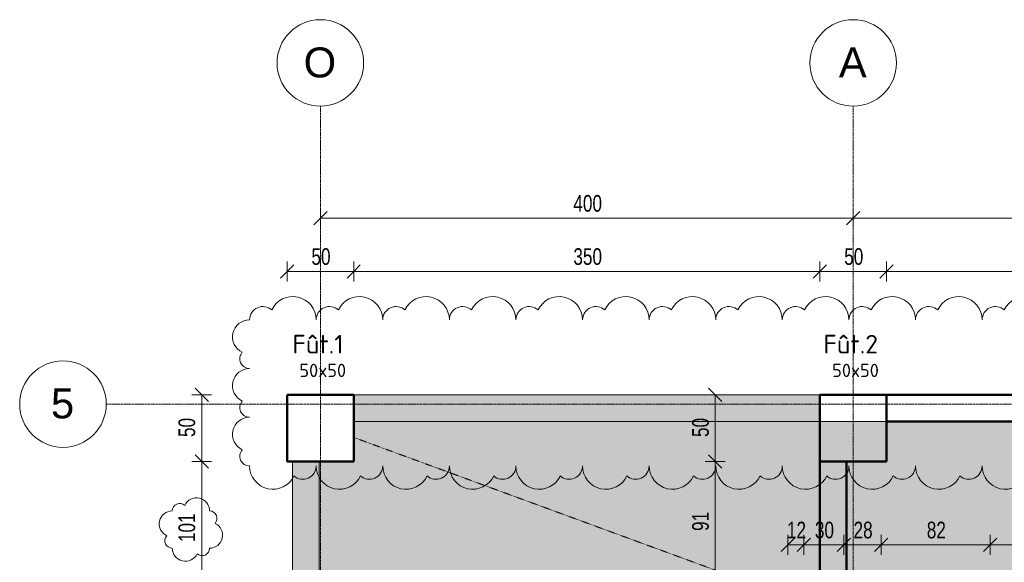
# Model space of a CAD drawing. Header units: millimetres. Extents: x 8507 to 110494, y 1100 to 66219.
# Tile 6 of 38: x 46789 to 54181, y 62142 to 66219. Entities that reach past the tile are written whole.
import ezdxf

# ---------------------------------------------------------------- set-up
doc = ezdxf.new("R2010")
doc.units = ezdxf.units.MM
doc.linetypes.add('Ligne de quadrillage', pattern=[22.225, 12.7, -3.175, 3.175, -3.175])
doc.linetypes.add('tiret perso', pattern=[2.6, 1.3, -1.3])
for name, color, linetype, lineweight in [('A-ANNO-DIMS', 211, 'Continuous', 9), ('A-ANNO-DIMS-50', 211, 'Continuous', 9), ('A-DETL', 90, 'Continuous', 5), ('A-FLOR', 192, 'Continuous', 5), ('A-WALL', 113, 'Continuous', 9), ('G-ANNO-REVC', 71, 'Continuous', 9), ('S-BEAM', 12, 'Continuous', 5), ('S-COLS', 52, 'Continuous', 5), ('S-COLS-IDEN', 171, 'Continuous', 9), ('S-GRID', 1, 'Continuous', 9), ('S-GRID-IDEN', 1, 'Continuous', 9)]:
    doc.layers.add(name, color=color, linetype=linetype, lineweight=lineweight)
doc.styles.add('Arial', font='arial.ttf', dxfattribs={"height": 225})
doc.styles.add('Arial Narrow_3', font='ARIALN.TTF', dxfattribs={"width": 0.9, "height": 125})
doc.styles.add('ISOCPEUR', font='isocpeur.ttf', dxfattribs={"height": 100})
doc.styles.add('ISOCPEUR_B_2', font='txt', dxfattribs={"height": 140})
doc.dimstyles.new('AB6_1_50_-_GB', dxfattribs={"dimscale": 304.8, "dimtxt": 127.928872, "dimasz": 0.328084, "dimexe": 0.246063, "dimexo": 0.0625, "dimgap": 0.04101, "dimtad": 1, "dimdec": 0, "dimlfac": 0.1, "dimdsep": 46, "dimtxsty": 'Arial Narrow_3', "dimblk1": 'OBLIQUE', "dimblk2": 'OBLIQUE', "dimsah": 1, "dimcen": 0.09, "dimazin": 0, "dimtfac": 1, "dimtdec": 4, "dimtix": 1, "dimtmove": 0, "dimatfit": 3, "dimfxl": 0.246063, "dimfxlon": 1, "dimtvp": 1, "dimtolj": 1, "dimtzin": 0, "dimarcsym": 2})
doc.dimstyles.new('AB6_1_50_-_GB_3', dxfattribs={"dimscale": 304.8, "dimtxt": 127.928872, "dimasz": 0.328084, "dimexe": 0.246063, "dimexo": 0.0625, "dimgap": 0.04101, "dimtad": 1, "dimdec": 0, "dimlfac": 0.1, "dimdsep": 46, "dimtxsty": 'Arial Narrow_3', "dimblk1": 'OBLIQUE', "dimblk2": 'OBLIQUE', "dimsah": 1, "dimcen": 0.09, "dimazin": 0, "dimtfac": 1, "dimtdec": 4, "dimtix": 1, "dimtmove": 0, "dimatfit": 3, "dimfxl": 0.246063, "dimfxlon": 1, "dimtvp": 1, "dimtolj": 1, "dimtzin": 0, "dimarcsym": 2})
pattern_1 = [(0, (62504.66, -542.27), (0, 101.6), [3.353, -98.247]), (0, (62555.46, -491.47), (0, 101.6), [3.353, -98.247])]

# ---------------------------------------------------------------- blocks, each defined once
blk = doc.blocks.new('Quadrillage - M_Extrémité de la ligne de quadrillage - Cercle-11575-R-1_IMPLANTATION variante')
at = {"layer": 'S-GRID-IDEN'}
blk.add_circle((0, 0), 6.5, dxfattribs=at)
blk = doc.blocks.new('DIMBLOCK1-R-1_IMPLANTATION variante')
at = {"layer": 'A-ANNO-DIMS-50'}
for p, q in [((49046.5, 64727.3), (49046.5, 64802.3)), ((53046.5, 64727.3), (53046.5, 64802.3)), ((49046.5, 64727.3), (53046.5, 64727.3)), ((49046.5, 64727.3), (49046.5, 64652.3)), ((53046.5, 64727.3), (53046.5, 64652.3))]:
    blk.add_line(p, q, dxfattribs=at)
at = {"layer": 'A-ANNO-DIMS-50', "lineweight": 18}
for p, q in [((49046.5, 64727.3), (49096.5, 64777.3)), ((53046.5, 64727.3), (53096.5, 64777.3)), ((49046.5, 64727.3), (48996.5, 64677.3)), ((53046.5, 64727.3), (52996.5, 64677.3))]:
    blk.add_line(p, q, dxfattribs=at)
at = {"layer": 'A-ANNO-DIMS-50', "color": 0, "insert": (50946, 64901.3), "char_height": 125, "width": 241.237, "attachment_point": 1, "line_spacing_factor": 0.974696, "style": 'Arial Narrow_3'}
blk.add_mtext('400', dxfattribs=at)
blk = doc.blocks.new('_Oblique')
at = {"color": 0, "linetype": 'ByBlock', "lineweight": -2}
blk.add_line((-0.5, -0.5), (0.5, 0.5), dxfattribs=at)
blk = doc.blocks.new('DIMBLOCK2-R-1_IMPLANTATION variante')
at = {"layer": 'A-ANNO-DIMS-50'}
for p, q in [((53046.5, 64727.3), (53046.5, 64802.3)), ((57046.5, 64727.3), (57046.5, 64802.3)), ((53046.5, 64727.3), (57046.5, 64727.3)), ((53046.5, 64727.3), (53046.5, 64652.3)), ((57046.5, 64727.3), (57046.5, 64652.3))]:
    blk.add_line(p, q, dxfattribs=at)
at = {"layer": 'A-ANNO-DIMS-50', "lineweight": 18}
for p, q in [((53046.5, 64727.3), (53096.5, 64777.3)), ((57046.5, 64727.3), (57096.5, 64777.3)), ((53046.5, 64727.3), (52996.5, 64677.3)), ((57046.5, 64727.3), (56996.5, 64677.3))]:
    blk.add_line(p, q, dxfattribs=at)
at = {"layer": 'A-ANNO-DIMS-50', "color": 0, "insert": (54946, 64901.3), "char_height": 125, "width": 241.237, "attachment_point": 1, "line_spacing_factor": 0.974696, "style": 'Arial Narrow_3'}
blk.add_mtext('400', dxfattribs=at)
blk = doc.blocks.new('DIMBLOCK19-R-1_IMPLANTATION variante')
at = {"layer": 'A-ANNO-DIMS-50', "lineweight": 18}
for p, q in [((48155.3, 62900.2), (48105.3, 62950.2)), ((48155.3, 62900.2), (48205.3, 62850.2)), ((48155.3, 61888.6), (48105.3, 61938.6)), ((48155.3, 61888.6), (48205.3, 61838.6))]:
    blk.add_line(p, q, dxfattribs=at)
at = {"layer": 'A-ANNO-DIMS-50'}
for p, q in [((48155.3, 62900.2), (48080.3, 62900.2)), ((48155.3, 61888.6), (48155.3, 62900.2)), ((48155.3, 62900.2), (48230.3, 62900.2)), ((48155.3, 61888.6), (48080.3, 61888.6)), ((48155.3, 61888.6), (48230.3, 61888.6))]:
    blk.add_line(p, q, dxfattribs=at)
at = {"layer": 'A-ANNO-DIMS-50', "color": 0, "insert": (47981.2, 62293.9), "char_height": 125, "width": 241.237, "attachment_point": 1, "rotation": 90, "line_spacing_factor": 0.974696, "style": 'Arial Narrow_3'}
blk.add_mtext('101', dxfattribs=at)
blk = doc.blocks.new('DIMBLOCK20-R-1_IMPLANTATION variante')
at = {"layer": 'A-ANNO-DIMS-50', "lineweight": 18}
for p, q in [((48155.3, 63400.2), (48105.3, 63450.2)), ((48155.3, 63400.2), (48205.3, 63350.2)), ((48155.3, 62900.2), (48105.3, 62950.2)), ((48155.3, 62900.2), (48205.3, 62850.2))]:
    blk.add_line(p, q, dxfattribs=at)
at = {"layer": 'A-ANNO-DIMS-50'}
for p, q in [((48155.3, 63400.2), (48080.3, 63400.2)), ((48155.3, 62900.2), (48155.3, 63400.2)), ((48155.3, 63400.2), (48230.3, 63400.2)), ((48155.3, 62900.2), (48080.3, 62900.2)), ((48155.3, 62900.2), (48230.3, 62900.2))]:
    blk.add_line(p, q, dxfattribs=at)
at = {"layer": 'A-ANNO-DIMS-50', "color": 0, "insert": (47981.2, 63083.2), "char_height": 125, "width": 160.825, "attachment_point": 1, "rotation": 90, "line_spacing_factor": 0.974696, "style": 'Arial Narrow_3'}
blk.add_mtext('50', dxfattribs=at)
blk = doc.blocks.new('DIMBLOCK21-R-1_IMPLANTATION variante')
at = {"layer": 'A-ANNO-DIMS-50'}
for p, q in [((52556.5, 62272.7), (52556.5, 62347.7)), ((52676.5, 62272.7), (52676.5, 62347.7)), ((52556.5, 62272.7), (52676.5, 62272.7)), ((52556.5, 62272.7), (52556.5, 62197.7)), ((52676.5, 62272.7), (52676.5, 62197.7))]:
    blk.add_line(p, q, dxfattribs=at)
at = {"layer": 'A-ANNO-DIMS-50', "lineweight": 18}
for p, q in [((52556.5, 62272.7), (52606.5, 62322.7)), ((52676.5, 62272.7), (52726.5, 62322.7)), ((52556.5, 62272.7), (52506.5, 62222.7)), ((52676.5, 62272.7), (52626.5, 62222.7))]:
    blk.add_line(p, q, dxfattribs=at)
at = {"layer": 'A-ANNO-DIMS-50', "color": 0, "insert": (52549.5, 62446.8), "char_height": 125, "width": 160.825, "attachment_point": 1, "line_spacing_factor": 0.974696, "style": 'Arial Narrow_3'}
blk.add_mtext('12', dxfattribs=at)
blk = doc.blocks.new('DIMBLOCK22-R-1_IMPLANTATION variante')
at = {"layer": 'A-ANNO-DIMS-50'}
for p, q in [((52676.5, 62272.7), (52676.5, 62347.7)), ((52976.5, 62272.7), (52976.5, 62347.7)), ((52676.5, 62272.7), (52976.5, 62272.7)), ((52676.5, 62272.7), (52676.5, 62197.7)), ((52976.5, 62272.7), (52976.5, 62197.7))]:
    blk.add_line(p, q, dxfattribs=at)
at = {"layer": 'A-ANNO-DIMS-50', "lineweight": 18}
for p, q in [((52676.5, 62272.7), (52726.5, 62322.7)), ((52976.5, 62272.7), (53026.5, 62322.7)), ((52676.5, 62272.7), (52626.5, 62222.7)), ((52976.5, 62272.7), (52926.5, 62222.7))]:
    blk.add_line(p, q, dxfattribs=at)
at = {"layer": 'A-ANNO-DIMS-50', "color": 0, "insert": (52759.5, 62446.8), "char_height": 125, "width": 160.825, "attachment_point": 1, "line_spacing_factor": 0.974696, "style": 'Arial Narrow_3'}
blk.add_mtext('30', dxfattribs=at)
blk = doc.blocks.new('DIMBLOCK23-R-1_IMPLANTATION variante')
at = {"layer": 'A-ANNO-DIMS-50'}
for p, q in [((52976.5, 62272.7), (52976.5, 62347.7)), ((53256.5, 62272.7), (53256.5, 62347.7)), ((52976.5, 62272.7), (53256.5, 62272.7)), ((52976.5, 62272.7), (52976.5, 62197.7)), ((53256.5, 62272.7), (53256.5, 62197.7))]:
    blk.add_line(p, q, dxfattribs=at)
at = {"layer": 'A-ANNO-DIMS-50', "lineweight": 18}
for p, q in [((52976.5, 62272.7), (53026.5, 62322.7)), ((53256.5, 62272.7), (53306.5, 62322.7)), ((52976.5, 62272.7), (52926.5, 62222.7)), ((53256.5, 62272.7), (53206.5, 62222.7))]:
    blk.add_line(p, q, dxfattribs=at)
at = {"layer": 'A-ANNO-DIMS-50', "color": 0, "insert": (53049.5, 62446.8), "char_height": 125, "width": 160.825, "attachment_point": 1, "line_spacing_factor": 0.974696, "style": 'Arial Narrow_3'}
blk.add_mtext('28', dxfattribs=at)
blk = doc.blocks.new('DIMBLOCK24-R-1_IMPLANTATION variante')
at = {"layer": 'A-ANNO-DIMS-50'}
for p, q in [((53256.5, 62272.7), (53256.5, 62347.7)), ((54076.5, 62272.7), (54076.5, 62347.7)), ((53256.5, 62272.7), (54076.5, 62272.7)), ((53256.5, 62272.7), (53256.5, 62197.7)), ((54076.5, 62272.7), (54076.5, 62197.7))]:
    blk.add_line(p, q, dxfattribs=at)
at = {"layer": 'A-ANNO-DIMS-50', "lineweight": 18}
for p, q in [((53256.5, 62272.7), (53306.5, 62322.7)), ((54076.5, 62272.7), (54126.5, 62322.7)), ((53256.5, 62272.7), (53206.5, 62222.7)), ((54076.5, 62272.7), (54026.5, 62222.7))]:
    blk.add_line(p, q, dxfattribs=at)
at = {"layer": 'A-ANNO-DIMS-50', "color": 0, "insert": (53599.5, 62446.8), "char_height": 125, "width": 160.825, "attachment_point": 1, "line_spacing_factor": 0.974696, "style": 'Arial Narrow_3'}
blk.add_mtext('82', dxfattribs=at)
blk = doc.blocks.new('DIMBLOCK25-R-1_IMPLANTATION variante')
at = {"layer": 'A-ANNO-DIMS-50'}
for p, q in [((54076.5, 62272.7), (54076.5, 62347.7)), ((56016.5, 62272.7), (56016.5, 62347.7)), ((54076.5, 62272.7), (56016.5, 62272.7)), ((54076.5, 62272.7), (54076.5, 62197.7)), ((56016.5, 62272.7), (56016.5, 62197.7))]:
    blk.add_line(p, q, dxfattribs=at)
at = {"layer": 'A-ANNO-DIMS-50', "lineweight": 18}
for p, q in [((54076.5, 62272.7), (54126.5, 62322.7)), ((56016.5, 62272.7), (56066.5, 62322.7)), ((54076.5, 62272.7), (54026.5, 62222.7)), ((56016.5, 62272.7), (55966.5, 62222.7))]:
    blk.add_line(p, q, dxfattribs=at)
at = {"layer": 'A-ANNO-DIMS-50', "color": 0, "insert": (54946, 62446.8), "char_height": 125, "width": 241.237, "attachment_point": 1, "line_spacing_factor": 0.974696, "style": 'Arial Narrow_3'}
blk.add_mtext('194', dxfattribs=at)
blk = doc.blocks.new('DIMBLOCK142-R-1_IMPLANTATION variante')
at = {"layer": 'A-ANNO-DIMS-50', "lineweight": 18}
for p, q in [((52011.7, 62900.2), (51961.7, 62950.2)), ((52011.7, 62900.2), (52061.7, 62850.2)), ((52011.7, 61988.6), (51961.7, 62038.6)), ((52011.7, 61988.6), (52061.7, 61938.6))]:
    blk.add_line(p, q, dxfattribs=at)
at = {"layer": 'A-ANNO-DIMS-50'}
for p, q in [((52011.7, 62900.2), (51936.7, 62900.2)), ((52011.7, 61988.6), (52011.7, 62900.2)), ((52011.7, 62900.2), (52086.7, 62900.2)), ((52011.7, 61988.6), (51936.7, 61988.6)), ((52011.7, 61988.6), (52086.7, 61988.6))]:
    blk.add_line(p, q, dxfattribs=at)
at = {"layer": 'A-ANNO-DIMS-50', "color": 0, "insert": (51837.7, 62377.4), "char_height": 125, "width": 160.825, "attachment_point": 1, "rotation": 90, "line_spacing_factor": 0.974696, "style": 'Arial Narrow_3'}
blk.add_mtext('91', dxfattribs=at)
blk = doc.blocks.new('DIMBLOCK143-R-1_IMPLANTATION variante')
at = {"layer": 'A-ANNO-DIMS-50', "lineweight": 18}
for p, q in [((52011.7, 63400.2), (51961.7, 63450.2)), ((52011.7, 63400.2), (52061.7, 63350.2)), ((52011.7, 62900.2), (51961.7, 62950.2)), ((52011.7, 62900.2), (52061.7, 62850.2))]:
    blk.add_line(p, q, dxfattribs=at)
at = {"layer": 'A-ANNO-DIMS-50'}
for p, q in [((52011.7, 63400.2), (51936.7, 63400.2)), ((52011.7, 62900.2), (52011.7, 63400.2)), ((52011.7, 63400.2), (52086.7, 63400.2)), ((52011.7, 62900.2), (51936.7, 62900.2)), ((52011.7, 62900.2), (52086.7, 62900.2))]:
    blk.add_line(p, q, dxfattribs=at)
at = {"layer": 'A-ANNO-DIMS-50', "color": 0, "insert": (51837.7, 63083.2), "char_height": 125, "width": 160.825, "attachment_point": 1, "rotation": 90, "line_spacing_factor": 0.974696, "style": 'Arial Narrow_3'}
blk.add_mtext('50', dxfattribs=at)
blk = doc.blocks.new('Family - ___-3289283-R-1_IMPLANTATION variante')
at = {"layer": 'G-ANNO-REVC'}
for centre, radius, start, end in [((-14676.3, 63111.9), 56, 46.07606, 177.88638), ((-14550.4, 63107.3), 98, 357.88638, 152.67761), ((-14735.9, 63016.1), 98, 87.88638, 242.67761), ((-14454.5, 63047.7), 56, 316.07606, 87.88638), ((-14459.2, 62921.8), 98, 267.88638, 62.67761), ((-14740.5, 62890.2), 56, 136.07606, 267.88638), ((-14644.7, 62830.6), 98, 177.88638, 332.67761), ((-14518.8, 62825.9), 56, 226.07606, 357.88638)]:
    blk.add_arc(centre, radius, start, end, dxfattribs=at)
blk = doc.blocks.new('Family - ___-3289296-R-1_IMPLANTATION variante')
at = {"layer": 'G-ANNO-REVC'}
for centre, radius, start, end in [((-13774.8, 64515.3), 175, 357.88638, 152.67761), ((-13999.6, 64523.6), 100, 46.07606, 177.88638), ((-13275.1, 64496.8), 175, 357.88638, 152.67761), ((-12775.4, 64478.4), 175, 357.88638, 152.67761), ((-12275.8, 64459.9), 175, 357.88638, 152.67761), ((-11776.1, 64441.5), 175, 357.88638, 152.67761), ((-13499.9, 64505.1), 100, 46.07606, 177.88638), ((-13000.3, 64486.7), 100, 46.07606, 177.88638), ((-12500.6, 64468.2), 100, 46.07606, 177.88638), ((-12001, 64449.8), 100, 46.07606, 177.88638), ((-11276.5, 64423.1), 175, 357.88638, 152.67761), ((-10776.8, 64404.6), 175, 357.88638, 152.67761), ((-10277.1, 64386.2), 175, 357.88638, 152.67761), ((-9777.5, 64367.7), 175, 357.88638, 152.67761), ((-14104.3, 64399.3), 128.1, 87.88638, 242.67761), ((-11501.3, 64431.4), 100, 46.07606, 177.88638), ((-11001.6, 64412.9), 100, 46.07606, 177.88638), ((-10502, 64394.5), 100, 46.07606, 177.88638), ((-10002.3, 64376), 100, 46.07606, 177.88638), ((-9277.8, 64349.3), 175, 357.88638, 152.67761), ((-8778.2, 64330.9), 175, 357.88638, 152.67761), ((-8278.5, 64312.4), 175, 357.88638, 152.67761), ((-9502.7, 64357.6), 100, 46.07606, 177.88638), ((-9003, 64339.2), 100, 46.07606, 177.88638), ((-8503.3, 64320.7), 100, 46.07606, 177.88638), ((-14110.3, 64234.7), 73.2, 136.07606, 267.88638), ((-14117.8, 64033.6), 128.1, 87.88638, 242.67761), ((-14123.8, 63869.1), 73.2, 136.07606, 267.88638), ((-14131.2, 63667.9), 128.1, 87.88638, 242.67761), ((-14137.3, 63503.4), 73.2, 136.07606, 267.88638), ((-13965.1, 63423.8), 175, 177.88638, 332.67761), ((-13740.3, 63415.5), 100, 226.07606, 357.88638), ((-13465.5, 63405.4), 175, 177.88638, 332.67761), ((-13240.6, 63397.1), 100, 226.07606, 357.88638), ((-12965.8, 63386.9), 175, 177.88638, 332.67761), ((-12741, 63378.6), 100, 226.07606, 357.88638), ((-12466.2, 63368.5), 175, 177.88638, 332.67761), ((-12241.3, 63360.2), 100, 226.07606, 357.88638), ((-11966.5, 63350), 175, 177.88638, 332.67761), ((-11741.7, 63341.7), 100, 226.07606, 357.88638), ((-11466.8, 63331.6), 175, 177.88638, 332.67761), ((-11242, 63323.3), 100, 226.07606, 357.88638), ((-10967.2, 63313.2), 175, 177.88638, 332.67761), ((-10742.3, 63304.9), 100, 226.07606, 357.88638), ((-10467.5, 63294.7), 175, 177.88638, 332.67761), ((-10242.7, 63286.4), 100, 226.07606, 357.88638), ((-9967.9, 63276.3), 175, 177.88638, 332.67761), ((-9743, 63268), 100, 226.07606, 357.88638), ((-9468.2, 63257.8), 175, 177.88638, 332.67761), ((-9243.4, 63249.5), 100, 226.07606, 357.88638), ((-8968.5, 63239.4), 175, 177.88638, 332.67761), ((-8743.7, 63231.1), 100, 226.07606, 357.88638), ((-8468.9, 63221), 175, 177.88638, 332.67761)]:
    blk.add_arc(centre, radius, start, end, dxfattribs=at)
blk = doc.blocks.new('DIMBLOCK271-R-1_IMPLANTATION variante')
at = {"layer": 'A-ANNO-DIMS-50'}
for p, q in [((48796.5, 64327.3), (48796.5, 64402.3)), ((49296.5, 64327.3), (49296.5, 64402.3)), ((48796.5, 64327.3), (49296.5, 64327.3)), ((48796.5, 64327.3), (48796.5, 64252.3)), ((49296.5, 64327.3), (49296.5, 64252.3))]:
    blk.add_line(p, q, dxfattribs=at)
at = {"layer": 'A-ANNO-DIMS-50', "lineweight": 18}
for p, q in [((48796.5, 64327.3), (48746.5, 64277.3)), ((48796.5, 64327.3), (48846.5, 64377.3)), ((49296.5, 64327.3), (49246.5, 64277.3)), ((49296.5, 64327.3), (49346.5, 64377.3))]:
    blk.add_line(p, q, dxfattribs=at)
at = {"layer": 'A-ANNO-DIMS-50', "color": 0, "insert": (48979.5, 64501.3), "char_height": 125, "width": 160.825, "attachment_point": 1, "line_spacing_factor": 0.974696, "style": 'Arial Narrow_3'}
blk.add_mtext('50', dxfattribs=at)
blk = doc.blocks.new('DIMBLOCK272-R-1_IMPLANTATION variante')
at = {"layer": 'A-ANNO-DIMS-50'}
for p, q in [((49296.5, 64327.3), (49296.5, 64402.3)), ((52796.5, 64327.3), (52796.5, 64402.3)), ((49296.5, 64327.3), (52796.5, 64327.3)), ((49296.5, 64327.3), (49296.5, 64252.3)), ((52796.5, 64327.3), (52796.5, 64252.3))]:
    blk.add_line(p, q, dxfattribs=at)
at = {"layer": 'A-ANNO-DIMS-50', "lineweight": 18}
for p, q in [((49296.5, 64327.3), (49246.5, 64277.3)), ((49296.5, 64327.3), (49346.5, 64377.3)), ((52796.5, 64327.3), (52746.5, 64277.3)), ((52796.5, 64327.3), (52846.5, 64377.3))]:
    blk.add_line(p, q, dxfattribs=at)
at = {"layer": 'A-ANNO-DIMS-50', "color": 0, "insert": (50946, 64501.3), "char_height": 125, "width": 241.237, "attachment_point": 1, "line_spacing_factor": 0.974696, "style": 'Arial Narrow_3'}
blk.add_mtext('350', dxfattribs=at)
blk = doc.blocks.new('DIMBLOCK273-R-1_IMPLANTATION variante')
at = {"layer": 'A-ANNO-DIMS-50'}
for p, q in [((52796.5, 64327.3), (52796.5, 64402.3)), ((53296.5, 64327.3), (53296.5, 64402.3)), ((52796.5, 64327.3), (53296.5, 64327.3)), ((52796.5, 64327.3), (52796.5, 64252.3)), ((53296.5, 64327.3), (53296.5, 64252.3))]:
    blk.add_line(p, q, dxfattribs=at)
at = {"layer": 'A-ANNO-DIMS-50', "lineweight": 18}
for p, q in [((52796.5, 64327.3), (52746.5, 64277.3)), ((52796.5, 64327.3), (52846.5, 64377.3)), ((53296.5, 64327.3), (53246.5, 64277.3)), ((53296.5, 64327.3), (53346.5, 64377.3))]:
    blk.add_line(p, q, dxfattribs=at)
at = {"layer": 'A-ANNO-DIMS-50', "color": 0, "insert": (52979.5, 64501.3), "char_height": 125, "width": 160.825, "attachment_point": 1, "line_spacing_factor": 0.974696, "style": 'Arial Narrow_3'}
blk.add_mtext('50', dxfattribs=at)
blk = doc.blocks.new('DIMBLOCK274-R-1_IMPLANTATION variante')
at = {"layer": 'A-ANNO-DIMS-50'}
for p, q in [((53296.5, 64327.3), (53296.5, 64402.3)), ((56796.5, 64327.3), (56796.5, 64402.3)), ((53296.5, 64327.3), (56796.5, 64327.3)), ((53296.5, 64327.3), (53296.5, 64252.3)), ((56796.5, 64327.3), (56796.5, 64252.3))]:
    blk.add_line(p, q, dxfattribs=at)
at = {"layer": 'A-ANNO-DIMS-50', "lineweight": 18}
for p, q in [((53296.5, 64327.3), (53246.5, 64277.3)), ((53296.5, 64327.3), (53346.5, 64377.3)), ((56796.5, 64327.3), (56746.5, 64277.3)), ((56796.5, 64327.3), (56846.5, 64377.3))]:
    blk.add_line(p, q, dxfattribs=at)
at = {"layer": 'A-ANNO-DIMS-50', "color": 0, "insert": (54946, 64501.3), "char_height": 125, "width": 241.237, "attachment_point": 1, "line_spacing_factor": 0.974696, "style": 'Arial Narrow_3'}
blk.add_mtext('350', dxfattribs=at)

msp = doc.modelspace()

# ---------------------------------------------------------------- hatches: boundary and pattern name
at = {"layer": 'A-FLOR'}
h = msp.add_hatch(dxfattribs=at)
h.set_pattern_fill('FP_25', color=8, style=0, pattern_type=2)
h.set_pattern_definition(pattern_1)
h.paths.add_polyline_path([(50071.5, 53585.4), (52676.5, 53585.4), (52676.5, 57030.9), (50021.5, 57030.9), (50021.5, 53835.4), (50071.5, 53835.4)])
h.paths.add_polyline_path([(49939.1, 57230.9), (52676.5, 57230.9), (52676.5, 61638.6), (49246.5, 61638.6), (49246.5, 61838.6), (52676.5, 61838.6), (52676.5, 61888.6), (52796.5, 61888.6), (52796.5, 63200.2), (49296.5, 63200.2), (49296.5, 62900.2), (49036.5, 62900.2), (49036.5, 57330.9), (49256.5, 57330.9), (49256.5, 57230.9), (49803.6, 57230.9)])
h = msp.add_hatch(dxfattribs=at)
h.set_pattern_fill('FP_18', color=8, style=0, pattern_type=2)
h.set_pattern_definition(pattern_1)
h.paths.add_polyline_path([(60846.5, 61838.6), (60846.5, 63200.2), (57296.5, 63200.2), (57296.5, 62900.2), (56796.5, 62900.2), (56796.5, 63200.2), (52796.5, 63200.2), (52797, 61888.6), (53076.5, 61888.6), (53076.5, 61838.6), (59409.2, 61838.6)])
at = {"layer": 'S-BEAM'}
for points in [[(52796.5, 63200.2), (52796.5, 63400.2), (49296.5, 63400.2), (49296.5, 63200.2)], [(48836.5, 61888.6), (49036.5, 61888.6), (49036.5, 62900.2), (48836.5, 62900.2)]]:
    msp.add_hatch(color=254, dxfattribs=at).paths.add_polyline_path(points)

# ---------------------------------------------------------------- linework, layer by layer
at = {"layer": 'A-DETL', "linetype": 'tiret perso'}
msp.add_line((52676.5, 61838.6), (49296.5, 63080.2), dxfattribs=at)
at = {"layer": 'A-FLOR'}
for p, q in [((49296.5, 62900.2), (49296.5, 63200.2)), ((49296.5, 63200.2), (52796.5, 63200.2)), ((52796.5, 63200.2), (56796.5, 63200.2)), ((52796.5, 62900.2), (52796.5, 63200.2)), ((49036.5, 57030.9), (49036.5, 62900.2)), ((49036.5, 62900.2), (49296.5, 62900.2))]:
    msp.add_line(p, q, dxfattribs=at)
at = {"layer": 'A-WALL', "lineweight": 50}
for p, q in [((53296.5, 63400.2), (56796.5, 63400.2)), ((53296.5, 63200.2), (53296.5, 63400.2)), ((56796.5, 63200.2), (53296.5, 63200.2)), ((52796.5, 61888.6), (52796.5, 62900.2)), ((52996.5, 62900.2), (52796.5, 62900.2)), ((52996.5, 62900.2), (52996.5, 61888.6))]:
    msp.add_line(p, q, dxfattribs=at)
at = {"layer": 'S-BEAM', "color": 250, "lineweight": 9}
for p, q in [((52796.5, 63400.2), (49296.5, 63400.2)), ((49296.5, 63400.2), (49296.5, 63200.2)), ((49296.5, 63200.2), (49296.5, 63400.2)), ((49296.5, 63400.2), (52796.5, 63400.2)), ((52796.5, 63200.2), (52796.5, 63400.2)), ((52796.5, 63400.2), (52796.5, 63200.2)), ((49296.5, 63200.2), (52796.5, 63200.2)), ((49296.5, 63200.2), (52796.5, 63200.2)), ((49036.5, 62900.2), (48836.5, 62900.2)), ((48836.5, 62900.2), (48836.5, 61888.6)), ((48836.5, 62900.2), (49036.5, 62900.2)), ((48836.5, 61888.6), (48836.5, 62900.2)), ((49036.5, 61888.6), (49036.5, 62900.2)), ((49036.5, 61888.6), (49036.5, 62900.2))]:
    msp.add_line(p, q, dxfattribs=at)
at = {"layer": 'S-COLS', "lineweight": 50}
for p, q in [((48796.5, 62900.2), (48796.5, 63400.2)), ((48796.5, 63400.2), (49296.5, 63400.2)), ((49296.5, 62900.2), (49296.5, 63400.2)), ((52796.5, 62900.2), (52796.5, 63400.2)), ((52796.5, 63400.2), (53296.5, 63400.2)), ((53296.5, 62900.2), (53296.5, 63400.2)), ((49296.5, 62900.2), (48796.5, 62900.2)), ((53296.5, 62900.2), (52796.5, 62900.2))]:
    msp.add_line(p, q, dxfattribs=at)
at = {"layer": 'S-COLS'}
for p, q in [((48796.5, 63400.2), (49296.5, 63400.2)), ((48796.5, 62900.2), (48796.5, 63400.2)), ((49296.5, 63400.2), (49296.5, 62900.2)), ((52796.5, 63400.2), (53296.5, 63400.2)), ((52796.5, 62900.2), (52796.5, 63400.2)), ((53296.5, 63400.2), (53296.5, 62900.2)), ((49296.5, 62900.2), (48796.5, 62900.2)), ((53296.5, 62900.2), (52796.5, 62900.2))]:
    msp.add_line(p, q, dxfattribs=at)
at = {"layer": 'S-GRID', "linetype": 'Ligne de quadrillage'}
for p, q in [((49046.5, 48387.1), (49046.5, 65568.7)), ((53046.5, 48387.1), (53046.5, 65568.7)), ((47439, 63330.2), (99424.9, 63330.2))]:
    msp.add_line(p, q, dxfattribs=at)

# ---------------------------------------------------------------- block references
at = {"layer": 'G-ANNO-REVC', "rotation": 2.113623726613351}
msp.add_blockref('Family - ___-3289283-R-1_IMPLANTATION variante', (64984.6, 0), dxfattribs=at)
at = {"layer": 'S-GRID-IDEN', "xscale": 49.99999999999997, "yscale": 49.99999999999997, "zscale": 49.99999999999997}
for p in [(49046.5, 65893.7), (53046.5, 65893.7)]:
    msp.add_blockref('Quadrillage - M_Extrémité de la ligne de quadrillage - Cercle-11575-R-1_IMPLANTATION variante', p, dxfattribs=at)
at = {"layer": 'S-GRID-IDEN', "xscale": 49.99999999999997, "yscale": 49.99999999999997, "zscale": 49.99999999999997, "rotation": 269.9999999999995}
msp.add_blockref('Quadrillage - M_Extrémité de la ligne de quadrillage - Cercle-11575-R-1_IMPLANTATION variante', (47114, 63330.2), dxfattribs=at)

# ---------------------------------------------------------------- texts
at = {"layer": 'S-COLS-IDEN', "attachment_point": 1}
for s, insert, char_height, width, style in [('Fût.1', (48836.5, 63850.6), 140, 505.063, 'ISOCPEUR_B_2'), ('Fût.2', (52823.3, 63850.6), 140, 537.131, 'ISOCPEUR_B_2'), ('50x50', (48889, 63633.6), 100, 440.928, 'ISOCPEUR'), ('50x50', (52889, 63633.6), 100, 440.928, 'ISOCPEUR')]:
    msp.add_mtext(s, dxfattribs=dict(at, insert=insert, char_height=char_height, width=width, style=style))

# ---------------------------------------------------------------- dimensions: what is measured, and where the dimension line sits
at = {"layer": 'A-ANNO-DIMS'}
for base, p1, p2, dimstyle, override, picture, middle in [((53046.5, 64727.3), (49046.5, 64802.3), (53046.5, 64802.3), 'AB6_1_50_-_GB', {"dimpost": '<>', "dimfxl": 4000}, 'DIMBLOCK1-R-1_IMPLANTATION variante', (51046.5, 64803.6)), ((57046.5, 64727.3), (53046.5, 64802.3), (57046.5, 64802.3), 'AB6_1_50_-_GB', {"dimpost": '<>', "dimfxl": 4000}, 'DIMBLOCK2-R-1_IMPLANTATION variante', (55046.5, 64803.6)), ((49296.5, 64327.3), (48796.5, 64252.3), (49296.5, 64252.3), 'AB6_1_50_-_GB_3', {"dimpost": '<>', "dimfxl": 500}, 'DIMBLOCK271-R-1_IMPLANTATION variante', (49046.5, 64403.6)), ((53296.5, 64327.3), (52796.5, 64252.3), (53296.5, 64252.3), 'AB6_1_50_-_GB_3', {"dimpost": '<>', "dimfxl": 500}, 'DIMBLOCK273-R-1_IMPLANTATION variante', (53046.5, 64403.6)), ((56796.5, 64327.3), (53296.5, 64252.3), (56796.5, 64252.3), 'AB6_1_50_-_GB_3', {"dimpost": '<>', "dimfxl": 3500}, 'DIMBLOCK274-R-1_IMPLANTATION variante', (55046.5, 64403.6)), ((52676.5, 62272.7), (52556.5, 62197.7), (52676.5, 62197.7), 'AB6_1_50_-_GB', {"dimpost": '<>', "dimfxl": 120}, 'DIMBLOCK21-R-1_IMPLANTATION variante', (52616.5, 62348)), ((52976.5, 62272.7), (52676.5, 62197.7), (52976.5, 62197.7), 'AB6_1_50_-_GB', {"dimpost": '<>', "dimfxl": 300}, 'DIMBLOCK22-R-1_IMPLANTATION variante', (52826.5, 62349.1)), ((53256.5, 62272.7), (52976.5, 62197.7), (53256.5, 62197.7), 'AB6_1_50_-_GB', {"dimpost": '<>', "dimfxl": 279.9998}, 'DIMBLOCK23-R-1_IMPLANTATION variante', (53116.5, 62349.1)), ((54076.5, 62272.7), (53256.5, 62197.7), (54076.5, 62197.7), 'AB6_1_50_-_GB', {"dimpost": '<>', "dimfxl": 820.0002}, 'DIMBLOCK24-R-1_IMPLANTATION variante', (53666.5, 62349.1)), ((56016.5, 62272.7), (54076.5, 62197.7), (56016.5, 62197.7), 'AB6_1_50_-_GB', {"dimpost": '<>', "dimfxl": 1940}, 'DIMBLOCK25-R-1_IMPLANTATION variante', (55046.5, 62349.1))]:
    dim = msp.add_linear_dim(base=base, p1=p1, p2=p2, dimstyle=dimstyle, override=override, dxfattribs=at)
    dim.commit()
    dim.dimension.update_dxf_attribs({"geometry": picture, "text_midpoint": middle})
for base, p1, p2, angle, dimstyle, override, picture, middle in [((52796.5, 64327.3), (49296.5, 64252.3), (52796.5, 64252.3), 0, 'AB6_1_50_-_GB_3', {"dimpost": '<>', "dimfxl": 3500}, 'DIMBLOCK272-R-1_IMPLANTATION variante', (51046.5, 64403.6)), ((48155.3, 63400.2), (48230.3, 62900.2), (48230.3, 63400.2), 90, 'AB6_1_50_-_GB', {"dimpost": '<>', "dimfxl": 500}, 'DIMBLOCK20-R-1_IMPLANTATION variante', (48078.9, 63150.2)), ((52011.7, 63400.2), (52086.7, 62900.2), (52086.7, 63400.2), 90, 'AB6_1_50_-_GB', {"dimpost": '<>', "dimfxl": 500}, 'DIMBLOCK143-R-1_IMPLANTATION variante', (51935.4, 63150.2)), ((48155.3, 62900.2), (48230.3, 61888.6), (48230.3, 62900.2), 90, 'AB6_1_50_-_GB', {"dimpost": '<>', "dimfxl": 1011.669216}, 'DIMBLOCK19-R-1_IMPLANTATION variante', (48078.9, 62394.4)), ((52011.7, 62900.2), (52086.7, 61988.6), (52086.7, 62900.2), 90, 'AB6_1_50_-_GB', {"dimpost": '<>', "dimfxl": 911.669301}, 'DIMBLOCK142-R-1_IMPLANTATION variante', (51935.4, 62444.4))]:
    dim = msp.add_linear_dim(base=base, p1=p1, p2=p2, angle=angle, dimstyle=dimstyle, override=override, dxfattribs=at)
    dim.commit()
    dim.dimension.update_dxf_attribs({"geometry": picture, "text_midpoint": middle})

# ---------------------------------------------------------------- next in the draw order: texts
at = {"layer": 'S-GRID-IDEN', "char_height": 225, "attachment_point": 1, "style": 'Arial', "bg_fill": 3, "box_fill_scale": 1.25, "bg_fill_color": 256, "bg_fill_true_color": 13158600, "bg_fill_transparency": 0}
for s, insert, width in [('O', (48920.7, 66010), 300.633), ('A', (52939, 66010), 256.54), ('5', (47023.4, 63447.9), 212.447)]:
    msp.add_mtext(s, dxfattribs=dict(at, insert=insert, width=width))

# ---------------------------------------------------------------- next in the draw order: block references
at = {"layer": 'G-ANNO-REVC', "rotation": 2.113623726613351}
msp.add_blockref('Family - ___-3289296-R-1_IMPLANTATION variante', (64984.6, 0), dxfattribs=at)

doc.saveas('drawing.dxf')
